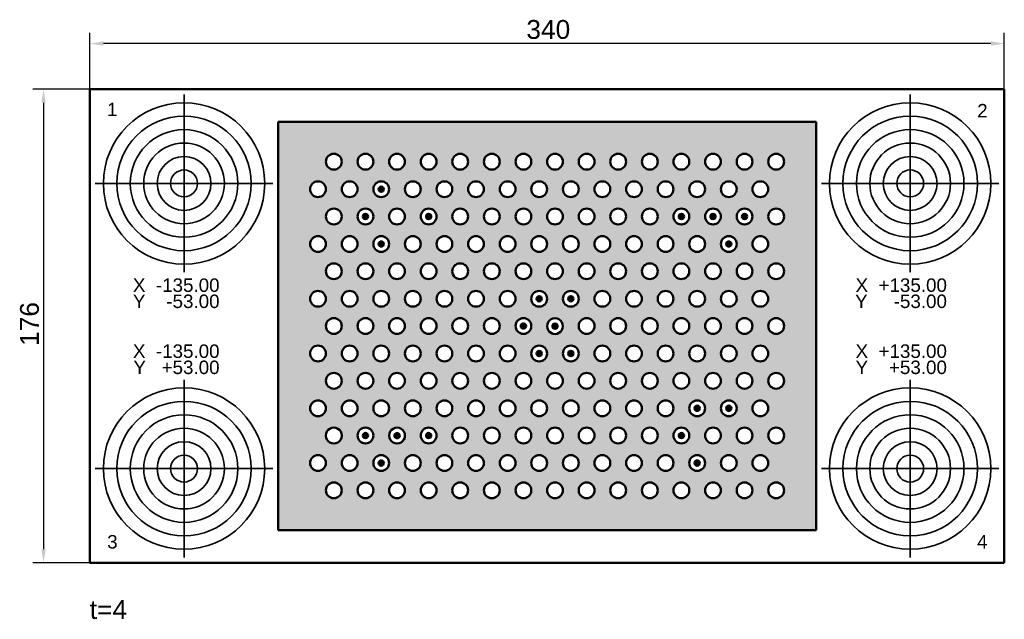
# Model space of a CAD drawing. Header units: millimetres. Extents: x 13 to 379, y 46 to 269.
import ezdxf

# ---------------------------------------------------------------- set-up
doc = ezdxf.new("R2010")
doc.units = ezdxf.units.MM
doc.header["$LTSCALE"] = 2
for name, color, linetype, lineweight in [('Bemaßungen(DIN)', 179, 'Continuous', 25), ('Schraffur', 179, 'Continuous', 9), ('Sichtbare Kanten(DIN)', 179, 'Continuous', 50), ('Skizziergeometrie(DIN)', 179, 'Continuous', 50), ('Symbole(DIN)', 179, 'Continuous', 25)]:
    doc.layers.add(name, color=color, linetype=linetype, lineweight=lineweight)
doc.styles.add('Aktuell-DIN', font='arial.ttf')
doc.styles.add('STANDARD-BSI~0', font='arial.ttf')
doc.dimstyles.new('Katalogzeichnungen', dxfattribs={"dimscale": 2, "dimtxt": 3.5, "dimasz": 2.5, "dimexe": 2, "dimexo": 0, "dimgap": 0.8, "dimtad": 1, "dimrnd": 1e-08, "dimdsep": 46, "dimtxsty": 'STANDARD-BSI~0', "dimcen": 0.09, "dimdle": 10, "dimclrd": 250, "dimclre": 250, "dimclrt": 250, "dimazin": 2, "dimtfac": 1, "dimtmove": 0, "dimatfit": 3, "dimfxl": 1, "dimtolj": 1, "dimtzin": 0, "dimlwd": 25, "dimlwe": 25, "dimarcsym": 0})

# ---------------------------------------------------------------- blocks, each defined once
blk = doc.blocks.new('*D18')
at = {"layer": 'Bemaßungen(DIN)', "color": 250, "linetype": 'Continuous', "lineweight": 25}
for p, q in [((39.03, 243.12), (39.03, 264.1)), ((379.03, 243.12), (379.03, 264.1)), ((374.03, 260.1), (44.03, 260.1))]:
    blk.add_line(p, q, dxfattribs=at)
at = {"layer": 'Bemaßungen(DIN)', "color": 250, "linetype": 'Continuous'}
for points in [[(44.03, 260.94), (44.03, 259.27), (39.03, 260.1)], [(374.03, 260.94), (374.03, 259.27), (379.03, 260.1)]]:
    blk.add_solid(points, dxfattribs=at)
at = {"layer": 'Defpoints', "color": 0, "linetype": 'Continuous'}
for p in [(39.03, 260.1), (39.03, 243.12), (379.03, 243.12)]:
    blk.add_point(p, dxfattribs=at)
at = {"layer": 'Bemaßungen(DIN)', "color": 250, "linetype": 'Continuous', "lineweight": 25, "insert": (201.31, 268.86), "char_height": 7, "attachment_point": 1, "style": 'STANDARD-BSI~0'}
blk.add_mtext('\\A1;340', dxfattribs=at)
blk = doc.blocks.new('*D19')
at = {"layer": 'Bemaßungen(DIN)', "color": 250, "linetype": 'Continuous', "lineweight": 25}
for p, q in [((39.03, 243.12), (17.78, 243.12)), ((21.78, 238.12), (21.78, 72.12)), ((39.03, 67.12), (17.78, 67.12))]:
    blk.add_line(p, q, dxfattribs=at)
at = {"layer": 'Bemaßungen(DIN)', "color": 250, "linetype": 'Continuous'}
for points in [[(20.95, 238.12), (22.62, 238.12), (21.78, 243.12)], [(20.95, 72.12), (22.62, 72.12), (21.78, 67.12)]]:
    blk.add_solid(points, dxfattribs=at)
at = {"layer": 'Defpoints', "color": 0, "linetype": 'Continuous'}
for p in [(39.03, 243.12), (21.78, 67.12), (39.03, 67.12)]:
    blk.add_point(p, dxfattribs=at)
at = {"layer": 'Bemaßungen(DIN)', "color": 250, "linetype": 'Continuous', "lineweight": 25, "insert": (13.04, 147.71), "char_height": 7, "attachment_point": 1, "rotation": 90, "style": 'STANDARD-BSI~0'}
blk.add_mtext('\\A1;176', dxfattribs=at)

msp = doc.modelspace()

# ---------------------------------------------------------------- hatches: boundary and pattern name
at = {"layer": 'Schraffur'}
h = msp.add_hatch(color=256, dxfattribs=at)
edge = h.paths.add_edge_path(flags=0)
edge.add_arc((129.727, 114.353), 2.937, 179.51227, 360.48773)
edge.add_arc((129.727, 114.403), 2.937, 359.51227, 540.48773)
edge = h.paths.add_edge_path(flags=0)
edge.add_arc((153.223, 114.353), 2.937, 179.51222, 360.48769)
edge.add_arc((153.223, 114.403), 2.937, 359.51222, 540.48769)
edge = h.paths.add_edge_path(flags=0)
edge.add_arc((211.962, 155.066), 2.937, 179.51212, 360.48756)
edge.add_arc((211.962, 155.116), 2.937, 359.51212, 540.48756)
edge = h.paths.add_edge_path(flags=0)
edge.add_arc((288.323, 165.244), 2.937, 0, 360)
edge = h.paths.add_edge_path(flags=0)
edge.add_arc((294.197, 175.472), 2.937, 0, 360)
edge = h.paths.add_edge_path(flags=0)
edge.add_arc((294.197, 155.116), 2.937, 0, 360)
edge = h.paths.add_edge_path(flags=0)
edge.add_arc((282.449, 175.472), 2.937, 0, 360)
edge = h.paths.add_edge_path(flags=0)
edge.add_arc((294.197, 134.76), 2.937, 0, 360)
edge = h.paths.add_edge_path(flags=0)
edge.add_arc((288.323, 144.888), 2.937, 0, 360)
edge = h.paths.add_edge_path(flags=0)
edge.add_arc((282.449, 134.76), 2.937, 0, 360)
edge = h.paths.add_edge_path(flags=0)
edge.add_arc((282.449, 155.116), 2.937, 0, 360)
edge = h.paths.add_edge_path(flags=0)
edge.add_arc((276.575, 165.244), 2.937, 0, 360)
edge = h.paths.add_edge_path(flags=0)
edge.add_arc((276.575, 144.888), 2.937, 0, 360)
edge = h.paths.add_edge_path(flags=0)
edge.add_arc((270.701, 175.472), 2.937, 0, 360)
edge = h.paths.add_edge_path(flags=0)
edge.add_arc((276.575, 124.531), 2.937, 0, 360)
edge = h.paths.add_edge_path(flags=0)
edge.add_arc((270.701, 134.76), 2.937, 0, 360)
edge = h.paths.add_edge_path(flags=0)
edge.add_arc((270.701, 155.116), 2.937, 0, 360)
edge = h.paths.add_edge_path(flags=0)
edge.add_arc((264.828, 165.244), 2.937, 0, 360)
edge = h.paths.add_edge_path(flags=0)
edge.add_arc((264.828, 144.888), 2.937, 0, 360)
edge = h.paths.add_edge_path(flags=0)
edge.add_arc((288.323, 124.531), 2.937, 0, 360)
edge = h.paths.add_edge_path(flags=0)
edge.add_arc((206.088, 124.531), 2.937, 0, 360)
edge = h.paths.add_edge_path(flags=0)
edge.add_arc((206.088, 104.175), 2.937, 0, 360)
edge = h.paths.add_edge_path(flags=0)
edge.add_arc((200.214, 94.047), 2.937, 0, 360)
edge = h.paths.add_edge_path(flags=0)
edge.add_arc((194.34, 104.175), 2.937, 0, 360)
edge = h.paths.add_edge_path(flags=0)
edge.add_arc((194.34, 124.531), 2.937, 0, 360)
edge = h.paths.add_edge_path(flags=0)
edge.add_arc((194.34, 144.888), 2.937, 0, 360)
edge = h.paths.add_edge_path(flags=0)
edge.add_arc((200.214, 114.403), 2.937, 0, 360)
edge = h.paths.add_edge_path(flags=0)
edge.add_arc((211.962, 134.76), 2.937, 0, 360)
edge = h.paths.add_edge_path(flags=0)
edge.add_arc((200.214, 134.76), 2.937, 0, 360)
edge = h.paths.add_edge_path(flags=0)
edge.add_arc((206.088, 144.888), 2.937, 0, 360)
edge = h.paths.add_edge_path(flags=0)
edge.add_arc((200.214, 175.472), 2.937, 0, 360)
edge = h.paths.add_edge_path(flags=0)
edge.add_arc((200.214, 155.116), 2.937, 0, 360)
edge = h.paths.add_edge_path(flags=0)
edge.add_arc((206.088, 165.244), 2.937, 0, 360)
edge = h.paths.add_edge_path(flags=0)
edge.add_arc((188.466, 155.116), 2.937, 0, 360)
edge = h.paths.add_edge_path(flags=0)
edge.add_arc((194.34, 165.244), 2.937, 0, 360)
edge = h.paths.add_edge_path(flags=0)
edge.add_arc((206.088, 185.6), 2.937, 0, 360)
edge = h.paths.add_edge_path(flags=0)
edge.add_arc((176.718, 155.116), 2.937, 0, 360)
edge = h.paths.add_edge_path(flags=0)
edge.add_arc((182.592, 165.244), 2.937, 0, 360)
edge = h.paths.add_edge_path(flags=0)
edge.add_arc((211.962, 195.828), 2.937, 0, 360)
edge = h.paths.add_edge_path(flags=0)
edge.add_arc((200.214, 195.828), 2.937, 0, 360)
edge = h.paths.add_edge_path(flags=0)
edge.add_arc((188.466, 175.472), 2.937, 0, 360)
edge = h.paths.add_edge_path(flags=0)
edge.add_arc((194.34, 185.6), 2.937, 0, 360)
edge = h.paths.add_edge_path(flags=0)
edge.add_arc((164.971, 155.116), 2.937, 0, 360)
edge = h.paths.add_edge_path(flags=0)
edge.add_arc((170.844, 165.244), 2.937, 0, 360)
edge = h.paths.add_edge_path(flags=0)
edge.add_arc((206.088, 205.956), 2.937, 0, 360)
edge = h.paths.add_edge_path(flags=0)
edge.add_arc((194.34, 205.956), 2.937, 0, 360)
edge = h.paths.add_edge_path(flags=0)
edge.add_arc((153.223, 155.116), 2.937, 0, 360)
edge = h.paths.add_edge_path(flags=0)
edge.add_arc((159.097, 165.244), 2.937, 0, 360)
edge = h.paths.add_edge_path(flags=0)
edge.add_arc((200.214, 216.185), 2.937, 0, 360)
edge = h.paths.add_edge_path(flags=0)
edge.add_arc((176.718, 175.472), 2.937, 0, 360)
edge = h.paths.add_edge_path(flags=0)
edge.add_arc((188.466, 195.828), 2.937, 0, 360)
edge = h.paths.add_edge_path(flags=0)
edge.add_arc((182.592, 185.6), 2.937, 0, 360)
edge = h.paths.add_edge_path(flags=0)
edge.add_arc((164.971, 175.472), 2.937, 0, 360)
edge = h.paths.add_edge_path(flags=0)
edge.add_arc((153.223, 175.472), 2.937, 0, 360)
edge = h.paths.add_edge_path(flags=0)
edge.add_arc((182.592, 205.956), 2.937, 0, 360)
edge = h.paths.add_edge_path(flags=0)
edge.add_arc((170.844, 185.6), 2.937, 0, 360)
edge = h.paths.add_edge_path(flags=0)
edge.add_arc((159.097, 185.6), 2.937, 0, 360)
edge = h.paths.add_edge_path(flags=0)
edge.add_arc((176.718, 195.828), 2.937, 0, 360)
edge = h.paths.add_edge_path(flags=0)
edge.add_arc((188.466, 216.185), 2.937, 0, 360)
edge = h.paths.add_edge_path(flags=0)
edge.add_arc((176.718, 216.185), 2.937, 0, 360)
edge = h.paths.add_edge_path(flags=0)
edge.add_arc((164.971, 216.185), 2.937, 0, 360)
edge = h.paths.add_edge_path(flags=0)
edge.add_arc((153.223, 216.185), 2.937, 0, 360)
edge = h.paths.add_edge_path(flags=0)
edge.add_arc((276.575, 185.6), 2.937, 0, 360)
edge = h.paths.add_edge_path(flags=0)
edge.add_arc((288.323, 185.6), 2.937, 0, 360)
edge = h.paths.add_edge_path(flags=0)
edge.add_arc((294.197, 195.828), 2.937, 0, 360)
edge = h.paths.add_edge_path(flags=0)
edge.add_arc((294.197, 216.185), 2.937, 0, 360)
edge = h.paths.add_edge_path(flags=0)
edge.add_arc((288.323, 205.956), 2.937, 0, 360)
edge = h.paths.add_edge_path(flags=0)
edge.add_arc((282.449, 195.828), 2.937, 0, 360)
edge = h.paths.add_edge_path(flags=0)
edge.add_arc((282.449, 216.185), 2.937, 0, 360)
edge = h.paths.add_edge_path(flags=0)
edge.add_arc((276.575, 205.956), 2.937, 0, 360)
edge = h.paths.add_edge_path(flags=0)
edge.add_arc((270.701, 216.185), 2.937, 0, 360)
edge = h.paths.add_edge_path(flags=0)
edge.add_arc((270.701, 195.828), 2.937, 0, 360)
edge = h.paths.add_edge_path(flags=0)
edge.add_arc((264.828, 185.6), 2.937, 0, 360)
edge = h.paths.add_edge_path(flags=0)
edge.add_arc((264.828, 205.956), 2.937, 0, 360)
edge = h.paths.add_edge_path(flags=0)
edge.add_arc((258.954, 195.828), 2.937, 0, 360)
edge = h.paths.add_edge_path(flags=0)
edge.add_arc((258.954, 216.185), 2.937, 0, 360)
edge = h.paths.add_edge_path(flags=0)
edge.add_arc((253.08, 185.6), 2.937, 0, 360)
edge = h.paths.add_edge_path(flags=0)
edge.add_arc((253.08, 205.956), 2.937, 0, 360)
edge = h.paths.add_edge_path(flags=0)
edge.add_arc((270.701, 94.047), 2.937, 0, 360)
edge = h.paths.add_edge_path(flags=0)
edge.add_arc((294.197, 94.047), 2.937, 0, 360)
edge = h.paths.add_edge_path(flags=0)
edge.add_arc((282.449, 94.047), 2.937, 0, 360)
edge = h.paths.add_edge_path(flags=0)
edge.add_arc((288.323, 104.175), 2.937, 0, 360)
edge = h.paths.add_edge_path(flags=0)
edge.add_arc((276.575, 104.175), 2.937, 0, 360)
edge = h.paths.add_edge_path(flags=0)
edge.add_arc((294.197, 114.403), 2.937, 0, 360)
edge = h.paths.add_edge_path(flags=0)
edge.add_arc((282.449, 114.403), 2.937, 0, 360)
edge = h.paths.add_edge_path(flags=0)
edge.add_arc((270.701, 114.403), 2.937, 0, 360)
edge = h.paths.add_edge_path(flags=0)
edge.add_arc((176.718, 134.76), 2.937, 0, 360)
edge = h.paths.add_edge_path(flags=0)
edge.add_arc((188.466, 134.76), 2.937, 0, 360)
edge = h.paths.add_edge_path(flags=0)
edge.add_arc((188.466, 94.047), 2.937, 0, 360)
edge = h.paths.add_edge_path(flags=0)
edge.add_arc((176.718, 94.047), 2.937, 0, 360)
edge = h.paths.add_edge_path(flags=0)
edge.add_arc((182.592, 104.175), 2.937, 0, 360)
edge = h.paths.add_edge_path(flags=0)
edge.add_arc((188.466, 114.403), 2.937, 0, 360)
edge = h.paths.add_edge_path(flags=0)
edge.add_arc((182.592, 124.531), 2.937, 0, 360)
edge = h.paths.add_edge_path(flags=0)
edge.add_arc((164.971, 94.047), 2.937, 0, 360)
edge = h.paths.add_edge_path(flags=0)
edge.add_arc((170.844, 104.175), 2.937, 0, 360)
edge = h.paths.add_edge_path(flags=0)
edge.add_arc((176.718, 114.403), 2.937, 0, 360)
edge = h.paths.add_edge_path(flags=0)
edge.add_arc((182.592, 144.888), 2.937, 0, 360)
edge = h.paths.add_edge_path(flags=0)
edge.add_arc((170.844, 124.531), 2.937, 0, 360)
edge = h.paths.add_edge_path(flags=0)
edge.add_arc((170.844, 144.888), 2.937, 0, 360)
edge = h.paths.add_edge_path(flags=0)
edge.add_arc((159.097, 104.175), 2.937, 0, 360)
edge = h.paths.add_edge_path(flags=0)
edge.add_arc((264.828, 104.175), 2.937, 0, 360)
edge = h.paths.add_edge_path(flags=0)
edge.add_arc((258.954, 94.047), 2.937, 0, 360)
edge = h.paths.add_edge_path(flags=0)
edge.add_arc((247.206, 94.047), 2.937, 0, 360)
edge = h.paths.add_edge_path(flags=0)
edge.add_arc((235.458, 94.047), 2.937, 0, 360)
edge = h.paths.add_edge_path(flags=0)
edge.add_arc((223.71, 94.047), 2.937, 0, 360)
edge = h.paths.add_edge_path(flags=0)
edge.add_arc((211.962, 94.047), 2.937, 0, 360)
edge = h.paths.add_edge_path(flags=0)
edge.add_arc((217.836, 104.175), 2.937, 0, 360)
edge = h.paths.add_edge_path(flags=0)
edge.add_arc((229.584, 104.175), 2.937, 0, 360)
edge = h.paths.add_edge_path(flags=0)
edge.add_arc((241.332, 104.175), 2.937, 0, 360)
edge = h.paths.add_edge_path(flags=0)
edge.add_arc((253.08, 104.175), 2.937, 0, 360)
edge = h.paths.add_edge_path(flags=0)
edge.add_arc((258.954, 114.403), 2.937, 0, 360)
edge = h.paths.add_edge_path(flags=0)
edge.add_arc((247.206, 114.403), 2.937, 0, 360)
edge = h.paths.add_edge_path(flags=0)
edge.add_arc((235.458, 114.403), 2.937, 0, 360)
edge = h.paths.add_edge_path(flags=0)
edge.add_arc((217.836, 124.531), 2.937, 0, 360)
edge = h.paths.add_edge_path(flags=0)
edge.add_arc((264.828, 124.531), 2.937, 0, 360)
edge = h.paths.add_edge_path(flags=0)
edge.add_arc((229.584, 124.531), 2.937, 0, 360)
edge = h.paths.add_edge_path(flags=0)
edge.add_arc((241.332, 124.531), 2.937, 0, 360)
edge = h.paths.add_edge_path(flags=0)
edge.add_arc((253.08, 124.531), 2.937, 0, 360)
edge = h.paths.add_edge_path(flags=0)
edge.add_arc((223.71, 114.403), 2.937, 0, 360)
edge = h.paths.add_edge_path(flags=0)
edge.add_arc((211.962, 114.403), 2.937, 0, 360)
edge = h.paths.add_edge_path(flags=0)
edge.add_arc((129.727, 94.047), 2.937, 0, 360)
edge = h.paths.add_edge_path(flags=0)
edge.add_arc((123.853, 104.175), 2.937, 0, 360)
edge = h.paths.add_edge_path(flags=0)
edge.add_arc((153.223, 94.047), 2.937, 0, 360)
edge = h.paths.add_edge_path(flags=0)
edge.add_arc((141.475, 94.047), 2.937, 0, 360)
edge = h.paths.add_edge_path(flags=0)
edge.add_arc((135.601, 104.175), 2.937, 0, 360)
edge = h.paths.add_edge_path(flags=0)
edge.add_arc((147.349, 104.175), 2.937, 0, 360)
edge = h.paths.add_edge_path(flags=0)
edge.add_arc((258.954, 155.116), 2.937, 0, 360)
edge = h.paths.add_edge_path(flags=0)
edge.add_arc((223.71, 134.76), 2.937, 0, 360)
edge = h.paths.add_edge_path(flags=0)
edge.add_arc((223.71, 155.116), 2.937, 0, 360)
edge = h.paths.add_edge_path(flags=0)
edge.add_arc((235.458, 134.76), 2.937, 0, 360)
edge = h.paths.add_edge_path(flags=0)
edge.add_arc((229.584, 144.888), 2.937, 0, 360)
edge = h.paths.add_edge_path(flags=0)
edge.add_arc((229.584, 165.244), 2.937, 0, 360)
edge = h.paths.add_edge_path(flags=0)
edge.add_arc((247.206, 134.76), 2.937, 0, 360)
edge = h.paths.add_edge_path(flags=0)
edge.add_arc((235.458, 155.116), 2.937, 0, 360)
edge = h.paths.add_edge_path(flags=0)
edge.add_arc((241.332, 144.888), 2.937, 0, 360)
edge = h.paths.add_edge_path(flags=0)
edge.add_arc((241.332, 165.244), 2.937, 0, 360)
edge = h.paths.add_edge_path(flags=0)
edge.add_arc((247.206, 155.116), 2.937, 0, 360)
edge = h.paths.add_edge_path(flags=0)
edge.add_arc((253.08, 144.888), 2.937, 0, 360)
edge = h.paths.add_edge_path(flags=0)
edge.add_arc((253.08, 165.244), 2.937, 0, 360)
edge = h.paths.add_edge_path(flags=0)
edge.add_arc((247.206, 175.472), 2.937, 0, 360)
edge = h.paths.add_edge_path(flags=0)
edge.add_arc((258.954, 134.76), 2.937, 0, 360)
edge = h.paths.add_edge_path(flags=0)
edge.add_arc((258.954, 175.472), 2.937, 0, 360)
edge = h.paths.add_edge_path(flags=0)
edge.add_arc((235.458, 175.472), 2.937, 0, 360)
edge = h.paths.add_edge_path(flags=0)
edge.add_arc((223.71, 175.472), 2.937, 0, 360)
edge = h.paths.add_edge_path(flags=0)
edge.add_arc((211.962, 175.472), 2.937, 0, 360)
edge = h.paths.add_edge_path(flags=0)
edge.add_arc((217.836, 165.244), 2.937, 0, 360)
edge = h.paths.add_edge_path(flags=0)
edge.add_arc((217.836, 144.888), 2.937, 0, 360)
edge = h.paths.add_edge_path(flags=0)
edge.add_arc((135.601, 205.956), 2.937, 0, 360)
edge = h.paths.add_edge_path(flags=0)
edge.add_arc((123.853, 165.244), 2.937, 0, 360)
edge = h.paths.add_edge_path(flags=0)
edge.add_arc((135.601, 165.244), 2.937, 0, 360)
edge = h.paths.add_edge_path(flags=0)
edge.add_arc((135.601, 185.6), 2.937, 0, 360)
edge = h.paths.add_edge_path(flags=0)
edge.add_arc((129.727, 155.116), 2.937, 0, 360)
edge = h.paths.add_edge_path(flags=0)
edge.add_arc((141.475, 155.116), 2.937, 0, 360)
edge = h.paths.add_edge_path(flags=0)
edge.add_arc((147.349, 165.244), 2.937, 0, 360)
edge = h.paths.add_edge_path(flags=0)
edge.add_arc((147.349, 185.6), 2.937, 0, 360)
edge = h.paths.add_edge_path(flags=0)
edge.add_arc((147.349, 205.956), 2.937, 0, 360)
edge = h.paths.add_edge_path(flags=0)
edge.add_arc((141.475, 175.472), 2.937, 0, 360)
edge = h.paths.add_edge_path(flags=0)
edge.add_arc((129.727, 175.472), 2.937, 0, 360)
edge = h.paths.add_edge_path(flags=0)
edge.add_arc((141.475, 195.828), 2.937, 0, 360)
edge = h.paths.add_edge_path(flags=0)
edge.add_arc((129.727, 195.828), 2.937, 0, 360)
edge = h.paths.add_edge_path(flags=0)
edge.add_arc((123.853, 205.956), 2.937, 0, 360)
edge = h.paths.add_edge_path(flags=0)
edge.add_arc((123.853, 185.6), 2.937, 0, 360)
edge = h.paths.add_edge_path(flags=0)
edge.add_arc((159.097, 205.956), 2.937, 0, 360)
edge = h.paths.add_edge_path(flags=0)
edge.add_arc((153.223, 195.828), 2.937, 0, 360)
edge = h.paths.add_edge_path(flags=0)
edge.add_arc((170.844, 205.956), 2.937, 0, 360)
edge = h.paths.add_edge_path(flags=0)
edge.add_arc((164.971, 195.828), 2.937, 0, 360)
edge = h.paths.add_edge_path(flags=0)
edge.add_arc((141.475, 216.185), 2.937, 0, 360)
edge = h.paths.add_edge_path(flags=0)
edge.add_arc((129.727, 216.185), 2.937, 0, 360)
edge = h.paths.add_edge_path(flags=0)
edge.add_arc((164.971, 114.403), 2.937, 0, 360)
edge = h.paths.add_edge_path(flags=0)
edge.add_arc((123.853, 124.531), 2.937, 0, 360)
edge = h.paths.add_edge_path(flags=0)
edge.add_arc((123.853, 144.888), 2.937, 0, 360)
edge = h.paths.add_edge_path(flags=0)
edge.add_arc((129.727, 134.76), 2.937, 0, 360)
edge = h.paths.add_edge_path(flags=0)
edge.add_arc((135.601, 124.531), 2.937, 0, 360)
edge = h.paths.add_edge_path(flags=0)
edge.add_arc((135.601, 144.888), 2.937, 0, 360)
edge = h.paths.add_edge_path(flags=0)
edge.add_arc((141.475, 114.403), 2.937, 0, 360)
edge = h.paths.add_edge_path(flags=0)
edge.add_arc((147.349, 144.888), 2.937, 0, 360)
edge = h.paths.add_edge_path(flags=0)
edge.add_arc((141.475, 134.76), 2.937, 0, 360)
edge = h.paths.add_edge_path(flags=0)
edge.add_arc((159.097, 144.888), 2.937, 0, 360)
edge = h.paths.add_edge_path(flags=0)
edge.add_arc((147.349, 124.531), 2.937, 0, 360)
edge = h.paths.add_edge_path(flags=0)
edge.add_arc((153.223, 134.76), 2.937, 0, 360)
edge = h.paths.add_edge_path(flags=0)
edge.add_arc((164.971, 134.76), 2.937, 0, 360)
edge = h.paths.add_edge_path(flags=0)
edge.add_arc((159.097, 124.531), 2.937, 0, 360)
edge = h.paths.add_edge_path(flags=0)
edge.add_arc((247.206, 195.828), 2.937, 0, 360)
edge = h.paths.add_edge_path(flags=0)
edge.add_arc((211.962, 216.185), 2.937, 0, 360)
edge = h.paths.add_edge_path(flags=0)
edge.add_arc((217.836, 205.956), 2.937, 0, 360)
edge = h.paths.add_edge_path(flags=0)
edge.add_arc((223.71, 216.185), 2.937, 0, 360)
edge = h.paths.add_edge_path(flags=0)
edge.add_arc((217.836, 185.6), 2.937, 0, 360)
edge = h.paths.add_edge_path(flags=0)
edge.add_arc((223.71, 195.828), 2.937, 0, 360)
edge = h.paths.add_edge_path(flags=0)
edge.add_arc((229.584, 185.6), 2.937, 0, 360)
edge = h.paths.add_edge_path(flags=0)
edge.add_arc((229.584, 205.956), 2.937, 0, 360)
edge = h.paths.add_edge_path(flags=0)
edge.add_arc((235.458, 195.828), 2.937, 0, 360)
edge = h.paths.add_edge_path(flags=0)
edge.add_arc((235.458, 216.185), 2.937, 0, 360)
edge = h.paths.add_edge_path(flags=0)
edge.add_arc((241.332, 185.6), 2.937, 0, 360)
edge = h.paths.add_edge_path(flags=0)
edge.add_arc((241.332, 205.956), 2.937, 0, 360)
edge = h.paths.add_edge_path(flags=0)
edge.add_arc((247.206, 216.185), 2.937, 0, 360)
h.paths.add_polyline_path([(309.025, 230.966), (109.025, 230.966), (109.025, 79.266), (309.025, 79.266)])
h = msp.add_hatch(color=256, dxfattribs=at)
edge = h.paths.add_edge_path()
edge.add_arc((147.349, 205.956), 0.977, 0, 360)
h = msp.add_hatch(color=256, dxfattribs=at)
edge = h.paths.add_edge_path()
edge.add_arc((141.475, 195.828), 0.977, 0, 360)
h = msp.add_hatch(color=256, dxfattribs=at)
edge = h.paths.add_edge_path()
edge.add_arc((164.971, 195.828), 0.977, 0, 360)
h = msp.add_hatch(color=256, dxfattribs=at)
edge = h.paths.add_edge_path()
edge.add_arc((258.954, 195.828), 0.977, 0, 360)
h = msp.add_hatch(color=256, dxfattribs=at)
edge = h.paths.add_edge_path()
edge.add_arc((270.701, 195.828), 0.977, 0, 360)
h = msp.add_hatch(color=256, dxfattribs=at)
edge = h.paths.add_edge_path()
edge.add_arc((282.449, 195.828), 0.977, 0, 360)
h = msp.add_hatch(color=256, dxfattribs=at)
edge = h.paths.add_edge_path()
edge.add_arc((147.349, 185.6), 0.977, 0, 360)
h = msp.add_hatch(color=256, dxfattribs=at)
edge = h.paths.add_edge_path()
edge.add_arc((276.575, 185.6), 0.977, 0, 360)
h = msp.add_hatch(color=256, dxfattribs=at)
edge = h.paths.add_edge_path()
edge.add_arc((206.088, 165.244), 0.977, 0, 360)
h = msp.add_hatch(color=256, dxfattribs=at)
edge = h.paths.add_edge_path()
edge.add_arc((217.836, 165.244), 0.977, 0, 360)
h = msp.add_hatch(color=256, dxfattribs=at)
edge = h.paths.add_edge_path()
edge.add_arc((200.214, 155.116), 0.977, 0, 360)
h = msp.add_hatch(color=256, dxfattribs=at)
edge = h.paths.add_edge_path()
edge.add_arc((211.962, 155.066), 0.977, 0, 360)
h = msp.add_hatch(color=256, dxfattribs=at)
edge = h.paths.add_edge_path()
edge.add_arc((206.088, 144.888), 0.977, 0, 360)
h = msp.add_hatch(color=256, dxfattribs=at)
edge = h.paths.add_edge_path()
edge.add_arc((217.836, 144.888), 0.977, 0, 360)
h = msp.add_hatch(color=256, dxfattribs=at)
edge = h.paths.add_edge_path()
edge.add_arc((264.828, 124.531), 0.977, 0, 360)
h = msp.add_hatch(color=256, dxfattribs=at)
edge = h.paths.add_edge_path()
edge.add_arc((276.575, 124.531), 0.977, 0, 360)
h = msp.add_hatch(color=256, dxfattribs=at)
edge = h.paths.add_edge_path()
edge.add_arc((141.475, 114.403), 0.977, 0, 360)
h = msp.add_hatch(color=256, dxfattribs=at)
edge = h.paths.add_edge_path()
edge.add_arc((153.223, 114.353), 0.977, 0, 360)
h = msp.add_hatch(color=256, dxfattribs=at)
edge = h.paths.add_edge_path()
edge.add_arc((164.971, 114.403), 0.977, 0, 360)
h = msp.add_hatch(color=256, dxfattribs=at)
edge = h.paths.add_edge_path()
edge.add_arc((258.954, 114.403), 0.977, 0, 360)
h = msp.add_hatch(color=256, dxfattribs=at)
edge = h.paths.add_edge_path()
edge.add_arc((147.349, 104.175), 0.977, 0, 360)
h = msp.add_hatch(color=256, dxfattribs=at)
edge = h.paths.add_edge_path()
edge.add_arc((264.828, 104.175), 0.977, 0, 360)

# ---------------------------------------------------------------- linework, layer by layer
at = {"layer": 'Sichtbare Kanten(DIN)'}
for p, q in [((379.025, 243.116), (39.025, 243.116)), ((39.025, 243.116), (39.025, 67.116)), ((379.025, 67.116), (379.025, 243.116)), ((309.025, 230.966), (109.025, 230.966)), ((109.025, 230.966), (109.025, 79.266)), ((309.025, 79.266), (309.025, 230.966)), ((109.025, 79.266), (309.025, 79.266)), ((39.025, 67.116), (379.025, 67.116))]:
    msp.add_line(p, q, dxfattribs=at)
for centre, radius in [((129.727, 216.185), 2.937), ((141.475, 216.185), 2.937), ((153.223, 216.185), 2.937), ((164.971, 216.185), 2.937), ((176.718, 216.185), 2.937), ((188.466, 216.185), 2.937), ((200.214, 216.185), 2.937), ((211.962, 216.185), 2.937), ((223.71, 216.185), 2.937), ((235.458, 216.185), 2.937), ((247.206, 216.185), 2.937), ((258.954, 216.185), 2.937), ((270.701, 216.185), 2.937), ((282.449, 216.185), 2.937), ((294.197, 216.185), 2.937), ((123.853, 205.956), 2.937), ((135.601, 205.956), 2.937), ((147.349, 205.956), 2.937), ((159.097, 205.956), 2.937), ((170.844, 205.956), 2.937), ((182.592, 205.956), 2.937), ((194.34, 205.956), 2.937), ((206.088, 205.956), 2.937), ((217.836, 205.956), 2.937), ((229.584, 205.956), 2.937), ((241.332, 205.956), 2.937), ((253.08, 205.956), 2.937), ((264.828, 205.956), 2.937), ((276.575, 205.956), 2.937), ((288.323, 205.956), 2.937), ((147.349, 205.956), 0.977), ((129.727, 195.828), 2.937), ((141.475, 195.828), 2.937), ((153.223, 195.828), 2.937), ((164.971, 195.828), 2.937), ((176.718, 195.828), 2.937), ((188.466, 195.828), 2.937), ((200.214, 195.828), 2.937), ((211.962, 195.828), 2.937), ((223.71, 195.828), 2.937), ((235.458, 195.828), 2.937), ((247.206, 195.828), 2.937), ((258.954, 195.828), 2.937), ((270.701, 195.828), 2.937), ((282.449, 195.828), 2.937), ((294.197, 195.828), 2.937), ((141.475, 195.828), 0.977), ((164.971, 195.828), 0.977), ((258.954, 195.828), 0.977), ((270.701, 195.828), 0.977), ((282.449, 195.828), 0.977), ((123.853, 185.6), 2.937), ((135.601, 185.6), 2.937), ((147.349, 185.6), 2.937), ((159.097, 185.6), 2.937), ((170.844, 185.6), 2.937), ((182.592, 185.6), 2.937), ((194.34, 185.6), 2.937), ((206.088, 185.6), 2.937), ((217.836, 185.6), 2.937), ((229.584, 185.6), 2.937), ((241.332, 185.6), 2.937), ((253.08, 185.6), 2.937), ((264.828, 185.6), 2.937), ((276.575, 185.6), 2.937), ((288.323, 185.6), 2.937), ((147.349, 185.6), 0.977), ((276.575, 185.6), 0.977), ((129.727, 175.472), 2.937), ((141.475, 175.472), 2.937), ((153.223, 175.472), 2.937), ((164.971, 175.472), 2.937), ((176.718, 175.472), 2.937), ((188.466, 175.472), 2.937), ((200.214, 175.472), 2.937), ((211.962, 175.472), 2.937), ((223.71, 175.472), 2.937), ((235.458, 175.472), 2.937), ((247.206, 175.472), 2.937), ((258.954, 175.472), 2.937), ((270.701, 175.472), 2.937), ((282.449, 175.472), 2.937), ((294.197, 175.472), 2.937), ((123.853, 165.244), 2.937), ((135.601, 165.244), 2.937), ((147.349, 165.244), 2.937), ((159.097, 165.244), 2.937), ((170.844, 165.244), 2.937), ((182.592, 165.244), 2.937), ((194.34, 165.244), 2.937), ((206.088, 165.244), 2.937), ((206.088, 165.244), 0.977), ((217.836, 165.244), 2.937), ((217.836, 165.244), 0.977), ((229.584, 165.244), 2.937), ((241.332, 165.244), 2.937), ((253.08, 165.244), 2.937), ((264.828, 165.244), 2.937), ((276.575, 165.244), 2.937), ((288.323, 165.244), 2.937), ((129.727, 155.116), 2.937), ((141.475, 155.116), 2.937), ((153.223, 155.116), 2.937), ((164.971, 155.116), 2.937), ((176.718, 155.116), 2.937), ((188.466, 155.116), 2.937), ((200.214, 155.116), 2.937), ((223.71, 155.116), 2.937), ((235.458, 155.116), 2.937), ((247.206, 155.116), 2.937), ((258.954, 155.116), 2.937), ((270.701, 155.116), 2.937), ((282.449, 155.116), 2.937), ((294.197, 155.116), 2.937), ((200.214, 155.116), 0.977), ((211.962, 155.066), 0.977), ((123.853, 144.888), 2.937), ((135.601, 144.888), 2.937), ((147.349, 144.888), 2.937), ((159.097, 144.888), 2.937), ((170.844, 144.888), 2.937), ((182.592, 144.888), 2.937), ((194.34, 144.888), 2.937), ((206.088, 144.888), 2.937), ((217.836, 144.888), 2.937), ((229.584, 144.888), 2.937), ((241.332, 144.888), 2.937), ((253.08, 144.888), 2.937), ((264.828, 144.888), 2.937), ((276.575, 144.888), 2.937), ((288.323, 144.888), 2.937), ((206.088, 144.888), 0.977), ((217.836, 144.888), 0.977), ((129.727, 134.76), 2.937), ((141.475, 134.76), 2.937), ((153.223, 134.76), 2.937), ((164.971, 134.76), 2.937), ((176.718, 134.76), 2.937), ((188.466, 134.76), 2.937), ((200.214, 134.76), 2.937), ((211.962, 134.76), 2.937), ((223.71, 134.76), 2.937), ((235.458, 134.76), 2.937), ((247.206, 134.76), 2.937), ((258.954, 134.76), 2.937), ((270.701, 134.76), 2.937), ((282.449, 134.76), 2.937), ((294.197, 134.76), 2.937), ((123.853, 124.531), 2.937), ((135.601, 124.531), 2.937), ((147.349, 124.531), 2.937), ((159.097, 124.531), 2.937), ((170.844, 124.531), 2.937), ((182.592, 124.531), 2.937), ((194.34, 124.531), 2.937), ((206.088, 124.531), 2.937), ((217.836, 124.531), 2.937), ((229.584, 124.531), 2.937), ((241.332, 124.531), 2.937), ((253.08, 124.531), 2.937), ((264.828, 124.531), 2.937), ((264.828, 124.531), 0.977), ((276.575, 124.531), 2.937), ((276.575, 124.531), 0.977), ((288.323, 124.531), 2.937), ((141.475, 114.403), 2.937), ((164.971, 114.403), 2.937), ((176.718, 114.403), 2.937), ((188.466, 114.403), 2.937), ((200.214, 114.403), 2.937), ((211.962, 114.403), 2.937), ((223.71, 114.403), 2.937), ((235.458, 114.403), 2.937), ((247.206, 114.403), 2.937), ((258.954, 114.403), 2.937), ((270.701, 114.403), 2.937), ((282.449, 114.403), 2.937), ((294.197, 114.403), 2.937), ((141.475, 114.403), 0.977), ((153.223, 114.353), 0.977), ((164.971, 114.403), 0.977), ((258.954, 114.403), 0.977), ((123.853, 104.175), 2.937), ((135.601, 104.175), 2.937), ((147.349, 104.175), 2.937), ((159.097, 104.175), 2.937), ((170.844, 104.175), 2.937), ((182.592, 104.175), 2.937), ((194.34, 104.175), 2.937), ((206.088, 104.175), 2.937), ((217.836, 104.175), 2.937), ((229.584, 104.175), 2.937), ((241.332, 104.175), 2.937), ((253.08, 104.175), 2.937), ((264.828, 104.175), 2.937), ((276.575, 104.175), 2.937), ((288.323, 104.175), 2.937), ((147.349, 104.175), 0.977), ((264.828, 104.175), 0.977), ((129.727, 94.047), 2.937), ((141.475, 94.047), 2.937), ((153.223, 94.047), 2.937), ((164.971, 94.047), 2.937), ((176.718, 94.047), 2.937), ((188.466, 94.047), 2.937), ((200.214, 94.047), 2.937), ((211.962, 94.047), 2.937), ((223.71, 94.047), 2.937), ((235.458, 94.047), 2.937), ((247.206, 94.047), 2.937), ((258.954, 94.047), 2.937), ((270.701, 94.047), 2.937), ((282.449, 94.047), 2.937), ((294.197, 94.047), 2.937)]:
    msp.add_circle(centre, radius, dxfattribs=at)
for centre, start, end in [((211.962, 155.116), 359.51212, 180.48756), ((211.962, 155.066), 179.51212, 0.48756), ((129.727, 114.403), 359.51227, 180.48773), ((153.223, 114.403), 359.51222, 180.48769), ((129.727, 114.353), 179.51227, 0.48773), ((153.223, 114.353), 179.51222, 0.48769)]:
    msp.add_arc(centre, 2.937, start, end, dxfattribs=at)
at = {"layer": 'Skizziergeometrie(DIN)'}
for p, q in [((39.025, 243.116), (39.025, 67.116)), ((379.025, 243.116), (39.025, 243.116)), ((379.025, 67.116), (379.025, 243.116)), ((39.025, 67.116), (379.025, 67.116))]:
    msp.add_line(p, q, dxfattribs=at)
at = {"layer": 'Skizziergeometrie(DIN)', "color": 7, "lineweight": 35}
for p, q in [((74.025, 241.116), (74.025, 175.116)), ((344.025, 241.116), (344.025, 175.116)), ((41.025, 208.116), (107.025, 208.116)), ((311.025, 208.116), (377.025, 208.116)), ((74.025, 135.116), (74.025, 69.116)), ((344.025, 135.116), (344.025, 69.116)), ((41.025, 102.116), (107.025, 102.116)), ((311.025, 102.116), (377.025, 102.116))]:
    msp.add_line(p, q, dxfattribs=at)
for centre, radius in [((74.025, 208.116), 30), ((344.025, 208.116), 30), ((74.025, 208.116), 25), ((344.025, 208.116), 25), ((74.025, 208.116), 20), ((344.025, 208.116), 20), ((74.025, 208.116), 15), ((344.025, 208.116), 15), ((74.025, 208.116), 10), ((344.025, 208.116), 10), ((74.025, 208.116), 5), ((344.025, 208.116), 5), ((74.025, 102.116), 30), ((344.025, 102.116), 30), ((74.025, 102.116), 25), ((344.025, 102.116), 25), ((74.025, 102.116), 20), ((344.025, 102.116), 20), ((74.025, 102.116), 15), ((344.025, 102.116), 15), ((74.025, 102.116), 10), ((344.025, 102.116), 10), ((74.025, 102.116), 5), ((344.025, 102.116), 5)]:
    msp.add_circle(centre, radius, dxfattribs=at)

# ---------------------------------------------------------------- texts
at = {"layer": 'Symbole(DIN)', "color": 7, "char_height": 5, "attachment_point": 2, "style": 'Aktuell-DIN'}
for s, insert in [('\\fArial|b0|i0;\\H5.0000;1', (47.34, 238.135)), ('\\fArial|b0|i0;\\H5.0000;2', (370.889, 237.655)), ('\\fArial|b0|i0;\\H5.0000;3', (47.395, 77.416)), ('\\fArial|b0|i0;\\H5.0000;4', (370.812, 77.397))]:
    msp.add_mtext(s, dxfattribs=dict(at, insert=insert))
at = {"layer": 'Symbole(DIN)', "color": 7, "char_height": 5, "width": 74.94929, "attachment_point": 3, "line_spacing_factor": 0.72, "style": 'Aktuell-DIN'}
for s, insert in [('\\fArial|b0|i0;\\H5.0000;X  -135.00\\P\\fArial|b0|i0;\\H5.0000;Y    -53.00', (87.236, 172.801)), ('\\fArial|b0|i0;\\H5.0000;X  +135.00\\P\\fArial|b0|i0;\\H5.0000;Y     -53.00', (357.693, 172.801)), ('\\fArial|b0|i0;\\H5.0000;X  -135.00\\P\\fArial|b0|i0;\\H5.0000;Y   +53.00', (87.236, 148.257)), ('\\fArial|b0|i0;\\H5.0000;X  +135.00\\P\\fArial|b0|i0;\\H5.0000;Y    +53.00', (357.693, 148.257))]:
    msp.add_mtext(s, dxfattribs=dict(at, insert=insert))
at = {"layer": 'Symbole(DIN)', "color": 179, "insert": (38.959, 53.216), "char_height": 7, "width": 13.86128, "attachment_point": 1, "style": 'Aktuell-DIN'}
msp.add_mtext('{\\fArial|b0|i0;t=4}', dxfattribs=at)

# ---------------------------------------------------------------- dimensions: what is measured, and where the dimension line sits
at = {"layer": 'Bemaßungen(DIN)', "color": 250, "linetype": 'Continuous', "lineweight": 25}
for base, p1, p2, angle, picture, middle in [((39.025, 260.103), (379.025, 243.116), (39.025, 243.116), 180, '*D18', (209.025, 260.103)), ((21.784, 67.116), (39.025, 243.116), (39.025, 67.116), 90, '*D19', (21.784, 155.116))]:
    dim = msp.add_linear_dim(base=base, p1=p1, p2=p2, angle=angle, dimstyle='Katalogzeichnungen', override={"dimgap": 0.8, "dimdec": 2, "dimtol": 0, "dimlim": 0, "dimtp": 0, "dimtm": 0, "dimtdec": 2, "dimtofl": 0, "dimatfit": 1}, dxfattribs=at)
    dim.commit()
    dim.dimension.update_dxf_attribs({"geometry": picture, "text_midpoint": middle, "dimtype": 160})

doc.saveas('drawing.dxf')
